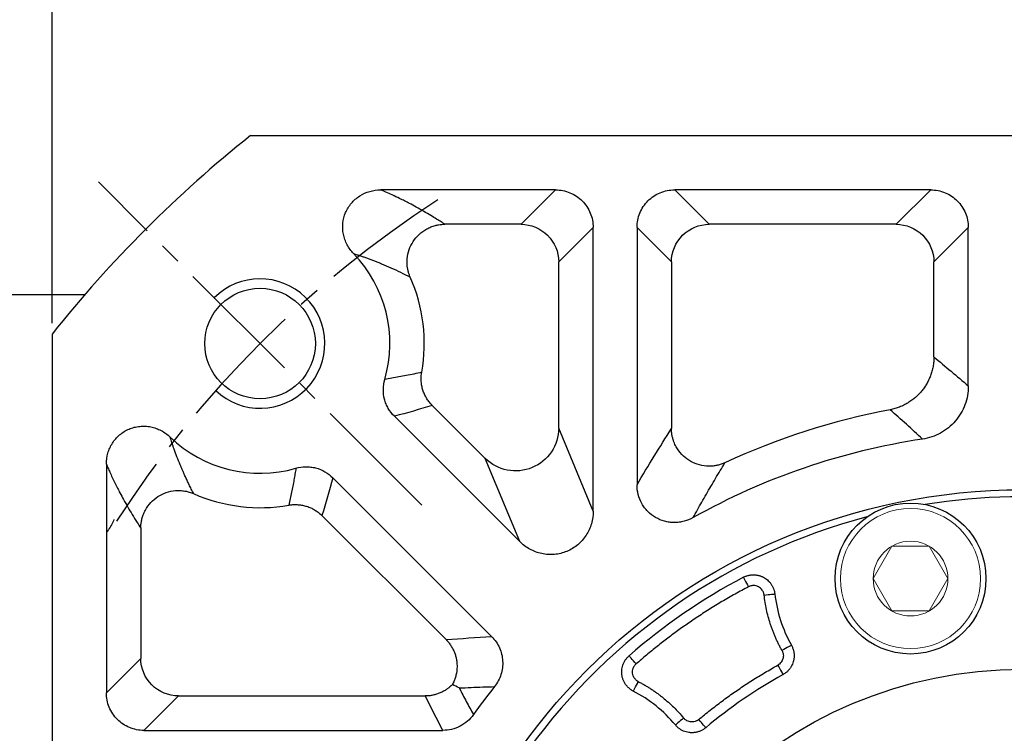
# Model space of a CAD drawing. Header units: millimetres. Extents: x 8126 to 9163, y -551 to 182.
# Tile 6 of 15: x 8247 to 8339, y -44 to 22. Entities that reach past the tile are written whole.
import ezdxf

# ---------------------------------------------------------------- set-up
doc = ezdxf.new("R2010")
doc.units = ezdxf.units.MM
doc.linetypes.add('点画线', pattern=[18, 12, -2, 2, -2])
for name, color, linetype, lineweight in [('6文字层', 3, 'Continuous', 35), ('粗实线', 7, 'Continuous', 40), ('细实线', 7, 'Continuous', 18)]:
    doc.layers.add(name, color=color, linetype=linetype, lineweight=lineweight)
doc.layers.add('7中心线层', color=7, linetype='点画线')
doc.layers.add('标注线', color=7, linetype='Continuous')
doc.styles.add('工程字', font='gbenor.shx', dxfattribs={"bigfont": 'gbcbig.shx'})
doc.dimstyles.new('ISO-25', dxfattribs={"dimtxt": 11, "dimasz": 5, "dimexe": 1.25, "dimexo": 1, "dimgap": 2, "dimtad": 1, "dimtxsty": '工程字', "dimcen": 2, "dimadec": 0, "dimazin": 0, "dimtfac": 1, "dimtmove": 0, "dimatfit": 3, "dimfxl": 1, "dimarcsym": 0})
doc.dimstyles.new('ISO-25-1', dxfattribs={"dimtxt": 11, "dimasz": 5, "dimexe": 1.25, "dimexo": 1, "dimgap": 2, "dimtad": 1, "dimtoh": 1, "dimtxsty": '工程字', "dimcen": 2, "dimadec": 0, "dimazin": 0, "dimtfac": 1, "dimtmove": 0, "dimatfit": 3, "dimfxl": 1, "dimarcsym": 0})

# ---------------------------------------------------------------- blocks, each defined once
blk = doc.blocks.new('*D33')
at = {"layer": '6文字层', "color": 0, "lineweight": -2}
for p, q in [((8340.279, -80.622), (8340.279, -76.622)), ((8338.279, -78.622), (8342.279, -78.622)), ((8231.444, -170.238), (8259.951, -146.241)), ((8204.687, -170.238), (8231.444, -170.238))]:
    blk.add_line(p, q, dxfattribs=at)
at = {"layer": '6文字层', "color": 0}
blk.add_solid([(8260.488, -146.878), (8259.415, -145.603), (8263.776, -143.021)], dxfattribs=at)
at = {"layer": 'Defpoints', "color": 0}
for p in [(8416.782, -14.222), (8263.776, -143.021)]:
    blk.add_point(p, dxfattribs=at)
at = {"layer": '6文字层', "color": 0, "insert": (8217.066, -162.738), "char_height": 11, "attachment_point": 5, "style": '工程字'}
blk.add_mtext('∅200', dxfattribs=at)
blk = doc.blocks.new('*D34')
at = {"layer": '6文字层', "color": 0, "lineweight": -2}
for p, q in [((8439.009, 23.798), (8423.562, 7.773)), ((8465.766, 23.798), (8439.009, 23.798)), ((8340.279, -80.622), (8340.279, -76.622)), ((8338.279, -78.622), (8342.279, -78.622))]:
    blk.add_line(p, q, dxfattribs=at)
at = {"layer": '6文字层', "color": 0}
blk.add_solid([(8422.962, 8.351), (8424.162, 7.195), (8420.092, 4.173)], dxfattribs=at)
at = {"layer": 'Defpoints', "color": 0}
for p in [(8420.092, 4.173), (8260.467, -161.416)]:
    blk.add_point(p, dxfattribs=at)
at = {"layer": '6文字层', "color": 0, "lineweight": 25, "insert": (8453.388, 31.298), "char_height": 11, "attachment_point": 5, "style": '工程字'}
blk.add_mtext('∅230{}{{\\H0.7x;}{}}', dxfattribs=at)
blk = doc.blocks.new('*D35')
at = {"layer": '6文字层', "color": 0, "lineweight": -2}
for p, q in [((8250.279, -6.032), (8250.279, 25.191)), ((8430.279, -6.032), (8430.279, 25.191)), ((8425.279, 23.941), (8255.279, 23.941))]:
    blk.add_line(p, q, dxfattribs=at)
at = {"layer": '6文字层', "color": 0}
for points in [[(8255.279, 24.774), (8255.279, 23.108), (8250.279, 23.941)], [(8425.279, 23.108), (8425.279, 24.774), (8430.279, 23.941)]]:
    blk.add_solid(points, dxfattribs=at)
at = {"layer": 'Defpoints', "color": 0}
for p in [(8250.279, 23.941), (8250.279, -7.032), (8430.279, -7.032)]:
    blk.add_point(p, dxfattribs=at)
at = {"layer": '6文字层', "color": 0, "insert": (8340.279, 31.441), "char_height": 11, "attachment_point": 5, "style": '工程字'}
blk.add_mtext('180', dxfattribs=at)

msp = doc.modelspace()

# ---------------------------------------------------------------- linework, layer by layer
msp.add_open_spline([(8256.0183, -24.2397), (8255.8912, -24.5551), (8255.6722, -24.9658), (8255.3848, -25.3793), (8255.3142, -25.4754)], degree=3, knots=[0, 0, 0, 0, 0.12614973, 0.16435051, 0.16435051, 0.16435051, 0.16435051])
at = {"layer": '7中心线层'}
msp.add_line((8284.5567, -22.8988), (8254.5808, 7.0771), dxfattribs=at)
msp.add_arc((8340.2794, -78.6215), 100, 122.832642, 147.167358, dxfattribs=at)
at = {"layer": '标注线'}
msp.add_line((8244.2788, -3.3718), (8253.3169, -3.3718), dxfattribs=at)
at = {"layer": '粗实线', "color": 0, "lineweight": 30}
for p, q in [((8268.6903, 11.3785), (8411.8685, 11.3785)), ((8250.2794, -7.0324), (8250.2794, -150.2106))]:
    msp.add_line(p, q, dxfattribs=at)
for centre, radius in [((8269.5687, -7.9108), 5.125), ((8340.2794, -78.6215), 57.15), ((8329.8838, -29.7141), 7), ((8340.2794, -78.6215), 40.5)]:
    msp.add_circle(centre, radius, dxfattribs=at)
for radius, start, end in [(115, 128.49995, 141.50005), (56.5, 35.800973, 99.199034), (56.5, 104.800972, 144.199032)]:
    msp.add_arc((8340.2794, -78.6215), radius, start, end, dxfattribs=at)
at = {"layer": '细实线', "color": 0, "lineweight": -3}
for p, q in [((8296.962, 6.3437), (8280.7589, 6.3437)), ((8296.962, 6.3437), (8293.7704, 3.1521)), ((8331.7532, 6.3437), (8308.0145, 6.3437)), ((8308.0145, 6.3437), (8311.2061, 3.1521)), ((8331.7532, 6.3437), (8328.5616, 3.1521)), ((8293.7704, 3.1521), (8286.6869, 3.1521)), ((8300.4535, 2.8523), (8297.2619, -0.3394)), ((8300.4535, -23.4563), (8300.4535, 2.8523)), ((8304.523, 2.8523), (8304.523, -21.0156)), ((8304.523, 2.8523), (8307.7147, -0.3394)), ((8328.5616, 3.1521), (8311.2061, 3.1521)), ((8335.2447, 2.8523), (8332.053, -0.3394)), ((8335.2447, -11.8469), (8335.2447, 2.8523)), ((8297.2619, -15.751), (8297.2619, -0.3394)), ((8307.7147, -0.3394), (8307.7147, -15.8055)), ((8332.053, -9.1529), (8332.053, -0.3394)), ((8285.5258, -13.6483), (8290.4501, -18.5725)), ((8282.0202, -14.6563), (8293.6417, -26.2778)), ((8300.4535, -23.4563), (8297.2619, -15.751)), ((8255.3142, -19.101), (8255.3142, -40.3041)), ((8293.6417, -26.2778), (8290.4501, -18.5725)), ((8291.0431, -35.0912), (8276.3142, -20.3623)), ((8286.8155, -35.3772), (8275.3062, -23.8679)), ((8258.5058, -25.029), (8258.5058, -37.1125)), ((8255.3142, -40.3041), (8258.5058, -37.1125)), ((8258.8057, -43.7956), (8261.9973, -40.604)), ((8261.9973, -40.604), (8284.8889, -40.604)), ((8258.8057, -43.7956), (8286.5092, -43.7956))]:
    msp.add_line(p, q, dxfattribs=at)
at = {"layer": '细实线'}
for points in [[(8326.4188, -29.7141), (8328.1509, -26.7141), (8331.6167, -26.7141), (8333.3488, -29.7141)], [(8326.4188, -29.7141), (8328.1509, -32.7141), (8331.6167, -32.7141), (8333.3488, -29.7141)]]:
    msp.add_lwpolyline(points, dxfattribs=at)
at = {"layer": '细实线', "color": 0, "lineweight": -3, "flags": 128}
for points in [[(8314.3833, -29.5918), (8314.3943, -29.6127), (8314.4223, -29.6656), (8314.4661, -29.7487), (8314.5243, -29.8587), (8314.5945, -29.9917), (8314.6743, -30.1427), (8314.7605, -30.3061), (8314.8502, -30.4757)], [(8316.3104, -31.2471), (8316.5, -31.2257), (8316.6826, -31.2051), (8316.8516, -31.186), (8317.0006, -31.1692), (8317.1243, -31.1552), (8317.2181, -31.1446), (8317.2786, -31.1378), (8317.3035, -31.135)], [(8318.8357, -35.8967), (8318.8139, -35.9089), (8318.7608, -35.9386), (8318.6784, -35.9847), (8318.5698, -36.0455), (8318.4389, -36.1188), (8318.2905, -36.2018), (8318.1301, -36.2916), (8317.9636, -36.3848)], [(8304.4445, -37.6274), (8304.3182, -37.4829), (8304.1966, -37.3438), (8304.0842, -37.2152), (8303.9853, -37.102), (8303.9033, -37.0083), (8303.8415, -36.9376), (8303.8021, -36.8925), (8303.7866, -36.8747)], [(8317.5767, -37.7465), (8317.6694, -37.9133), (8317.7586, -38.074), (8317.8412, -38.2226), (8317.914, -38.3538), (8317.9745, -38.4626), (8318.0203, -38.5451), (8318.0499, -38.5983), (8318.062, -38.6202)], [(8304.1808, -40.1539), (8304.1923, -40.1317), (8304.2203, -40.0778), (8304.2638, -39.994), (8304.3212, -39.8835), (8304.3903, -39.7504), (8304.4687, -39.5995), (8304.5534, -39.4364), (8304.6414, -39.267)], [(8308.8453, -42.6516), (8308.6986, -42.7737), (8308.5573, -42.8912), (8308.4267, -43), (8308.3113, -43.096), (8308.2157, -43.1756), (8308.1431, -43.236), (8308.0963, -43.2749), (8308.0771, -43.2909)], [(8310.8969, -43.5446), (8310.8809, -43.5254), (8310.8418, -43.4788), (8310.7812, -43.4064), (8310.7013, -43.311), (8310.6049, -43.196), (8310.4957, -43.0656), (8310.3777, -42.9247), (8310.2552, -42.7784)]]:
    msp.add_lwpolyline(points, dxfattribs=at)
at = {"layer": '细实线'}
for radius in [6.5, 3.465]:
    msp.add_circle((8329.8838, -29.7141), radius, dxfattribs=at)
at = {"layer": '细实线', "color": 0, "lineweight": -3}
for centre, radius, start, end in [((8269.5687, -7.9108), 12.0348, 343.973934, 43.880907), ((8269.5687, -7.9108), 15.2264, 349.915856, 23.860062), ((8340.2794, -78.6215), 65.7264, 100.770049, 114.836217), ((8269.5687, -7.9108), 12.0348, 226.113509, 286.026041), ((8340.2794, -78.6215), 62.5348, 98.536128, 119.253077), ((8269.5687, -7.9108), 15.2264, 246.14091, 280.084121), ((8340.2794, -78.6215), 55.4484, 117.841768, 131.158238), ((8329.8838, -29.7141), 12.6604, 186.443678, 209.23162), ((8340.2794, -78.6215), 45.7572, 119.048523, 129.951483), ((8340.2794, -78.6215), 62.5348, 141.545288, 144.525837), ((8298.3459, -51.3896), 12.6604, 39.768384, 62.556326)]:
    msp.add_arc(centre, radius, start, end, dxfattribs=at)
at = {"layer": '细实线', "color": 0, "lineweight": -2}
msp.add_arc((8269.5687, -7.9108), 6, 226.719135, 134.999945, dxfattribs=at)
at = {"layer": '细实线', "color": 0, "lineweight": -3}
for points, knots in [([(8278.2434, 0.431), (8278.0034, 0.6789), (8277.8031, 0.9541), (8277.5627, 1.4083), (8277.4927, 1.5673), (8277.3782, 1.889), (8277.3329, 2.0531), (8277.2662, 2.3875), (8277.2448, 2.5593), (8277.228, 2.9028), (8277.2325, 3.0735), (8277.2837, 3.5819), (8277.3706, 3.9212), (8277.5707, 4.3923), (8277.649, 4.5439), (8277.8291, 4.8363), (8277.9312, 4.9769), (8278.1523, 5.2377), (8278.272, 5.3591), (8278.5295, 5.5844), (8278.6684, 5.6888), (8279.1011, 5.9665), (8279.4143, 6.1081), (8280.0757, 6.2984), (8280.4137, 6.3451), (8280.7589, 6.3437)], [0, 0, 0, 0, 0.125, 0.125, 0.1875, 0.1875, 0.25, 0.25, 0.3125, 0.3125, 0.375, 0.375, 0.5, 0.5, 0.5625, 0.5625, 0.625, 0.625, 0.6875, 0.6875, 0.75, 0.75, 0.875, 0.875, 1, 1, 1, 1]), ([(8286.6869, 3.1521), (8286.5786, 3.2223), (8286.3334, 3.3815), (8285.9134, 3.6481), (8285.1651, 4.111), (8284.333, 4.5967), (8283.3437, 5.1287), (8282.6049, 5.5034), (8281.8653, 5.8547), (8281.2797, 6.1198), (8280.9167, 6.2759), (8280.7589, 6.3437)], [0, 0, 0, 0, 0.065854, 0.1491911, 0.2500123, 0.5000169, 0.6050449, 0.7500024, 0.8525939, 0.9359237, 1, 1, 1, 1]), ([(8296.962, 6.3437), (8297.1927, 6.3441), (8297.4196, 6.322), (8297.8661, 6.2346), (8298.0881, 6.1681), (8298.5115, 5.9939), (8298.7123, 5.887), (8299.0923, 5.6342), (8299.2722, 5.4868), (8299.5947, 5.1646), (8299.7393, 4.9888), (8299.9945, 4.6068), (8300.1028, 4.4033), (8300.2763, 3.9827), (8300.3428, 3.7628), (8300.4318, 3.3112), (8300.4539, 3.083), (8300.4535, 2.8523)], [0, 0, 0, 0, 0.125, 0.125, 0.25, 0.25, 0.375, 0.375, 0.5, 0.5, 0.625, 0.625, 0.75, 0.75, 0.875, 0.875, 1, 1, 1, 1]), ([(8304.523, 2.8523), (8304.5227, 3.0829), (8304.5447, 3.3098), (8304.6322, 3.7563), (8304.6986, 3.9783), (8304.8729, 4.4018), (8304.9797, 4.6026), (8305.2325, 4.9825), (8305.3799, 5.1625), (8305.7021, 5.4849), (8305.878, 5.6296), (8306.2599, 5.8847), (8306.4634, 5.993), (8306.884, 6.1665), (8307.104, 6.233), (8307.5556, 6.322), (8307.7838, 6.3441), (8308.0145, 6.3437)], [0, 0, 0, 0, 0.125, 0.125, 0.25, 0.25, 0.375, 0.375, 0.5, 0.5, 0.625, 0.625, 0.75, 0.75, 0.875, 0.875, 1, 1, 1, 1]), ([(8331.7532, 6.3437), (8331.9839, 6.3441), (8332.2108, 6.322), (8332.6573, 6.2346), (8332.8792, 6.1681), (8333.3027, 5.9939), (8333.5035, 5.887), (8333.8834, 5.6342), (8334.0634, 5.4868), (8334.3859, 5.1646), (8334.5305, 4.9888), (8334.7856, 4.6068), (8334.8939, 4.4033), (8335.0674, 3.9827), (8335.134, 3.7628), (8335.2229, 3.3112), (8335.245, 3.083), (8335.2447, 2.8523)], [0, 0, 0, 0, 0.125, 0.125, 0.25, 0.25, 0.375, 0.375, 0.5, 0.5, 0.625, 0.625, 0.75, 0.75, 0.875, 0.875, 1, 1, 1, 1]), ([(8283.4938, -1.7517), (8283.4754, -1.7082), (8283.4382, -1.6202), (8283.3887, -1.484), (8283.3447, -1.3466), (8283.2935, -1.1598), (8283.205, -0.7367), (8283.1771, -0.0512), (8283.3584, 0.803), (8283.7405, 1.5812), (8284.2982, 2.2448), (8284.8845, 2.6675), (8285.4117, 2.915), (8285.7815, 3.0359), (8286.1191, 3.1071), (8286.4057, 3.1445), (8286.5944, 3.1496), (8286.6869, 3.1521)], [0, 0, 0, 0, 0.0205309, 0.0415011, 0.0629065, 0.0831418, 0.1255598, 0.2504065, 0.3774842, 0.500359, 0.6225256, 0.7497298, 0.8101816, 0.8747161, 0.9180617, 0.9598395, 1, 1, 1, 1]), ([(8293.7704, 3.1521), (8294.6861, 3.1496), (8295.5904, 2.7724), (8296.8822, 1.4806), (8297.2593, 0.5763), (8297.2619, -0.3394)], [0, 0, 0, 0, 0.5, 0.5, 1, 1, 1, 1]), ([(8307.7147, -0.3394), (8307.7172, 0.5763), (8308.0944, 1.4806), (8309.3862, 2.7724), (8310.2904, 3.1496), (8311.2061, 3.1521)], [0, 0, 0, 0, 0.5, 0.5, 1, 1, 1, 1]), ([(8328.5616, 3.1521), (8329.4772, 3.1496), (8330.3815, 2.7724), (8331.6733, 1.4806), (8332.0505, 0.5763), (8332.053, -0.3394)], [0, 0, 0, 0, 0.5, 0.5, 1, 1, 1, 1]), ([(8278.2436, 0.4317), (8278.3497, 0.3983), (8278.5652, 0.3305), (8278.8828, 0.2253), (8279.2025, 0.1157), (8279.5235, 0.0014), (8279.846, -0.1176), (8280.1699, -0.2413), (8280.4952, -0.3698), (8281.0144, -0.5815), (8281.7236, -0.8885), (8282.6165, -1.3043), (8283.1955, -1.5996), (8283.4938, -1.7517)], [0, 0, 0, 0, 0.050936, 0.1033911, 0.1573662, 0.2128616, 0.2698779, 0.3284157, 0.3884753, 0.4500571, 0.6219123, 0.805225, 1, 1, 1, 1]), ([(8332.053, -9.1529), (8332.0519, -9.2279), (8332.0498, -9.3778), (8332.0337, -9.6021), (8332.0082, -9.8253), (8331.9727, -10.0467), (8331.9275, -10.2654), (8331.8729, -10.481), (8331.8091, -10.6925), (8331.7367, -10.8995), (8331.656, -11.1014), (8331.5675, -11.2975), (8331.4718, -11.4876), (8331.3694, -11.6711), (8331.261, -11.8477), (8331.1472, -12.0171), (8331.0285, -12.1791), (8330.8633, -12.3867), (8330.639, -12.6363), (8330.3409, -12.9186), (8330.0113, -13.1823), (8329.6524, -13.4222), (8329.2673, -13.6338), (8328.8599, -13.812), (8328.4358, -13.9569), (8328.1435, -14.0209), (8327.9973, -14.0529)], [0, 0, 0, 0, 0.0326128, 0.0652406, 0.0978402, 0.1303684, 0.162782, 0.1950383, 0.2270955, 0.2589126, 0.2904503, 0.3216706, 0.3525373, 0.3830162, 0.4130751, 0.4426843, 0.4718161, 0.5004454, 0.5581084, 0.6176725, 0.6789089, 0.7415537, 0.8053121, 0.8698646, 0.9348752, 1, 1, 1, 1]), ([(8284.5599, -10.5769), (8284.3187, -10.6312), (8283.844, -10.7381), (8283.1388, -10.8836), (8282.4537, -11.0148), (8281.7889, -11.132), (8281.3508, -11.2), (8281.1358, -11.2333)], [0, 0, 0, 0, 0.2138071, 0.4207108, 0.6207109, 0.8138074, 1, 1, 1, 1]), ([(8285.5258, -13.6483), (8285.4817, -13.6026), (8285.3929, -13.5106), (8285.2688, -13.3629), (8285.1514, -13.2074), (8285.042, -13.044), (8284.9413, -12.8735), (8284.8499, -12.6965), (8284.7684, -12.5139), (8284.6974, -12.3264), (8284.6372, -12.1349), (8284.5881, -11.9405), (8284.5504, -11.7441), (8284.524, -11.5467), (8284.509, -11.3492), (8284.5052, -11.1527), (8284.5125, -10.958), (8284.5297, -10.7658), (8284.5499, -10.6396), (8284.5599, -10.5769)], [0, 0, 0, 0, 0.056964, 0.1146057, 0.1728478, 0.2316079, 0.2907988, 0.3503289, 0.4101038, 0.4700262, 0.5299979, 0.5899197, 0.6496932, 0.7092214, 0.7684095, 0.8271663, 0.8854044, 0.9430414, 1, 1, 1, 1]), ([(8282.0202, -14.6563), (8281.7995, -14.4358), (8281.6128, -14.1914), (8281.3823, -13.7894), (8281.3135, -13.6485), (8281.1969, -13.362), (8281.1486, -13.216), (8281.033, -12.7694), (8280.9955, -12.4563), (8281.0043, -11.8407), (8281.0495, -11.5331), (8281.1358, -11.2333)], [0, 0, 0, 0, 0.25, 0.25, 0.375, 0.375, 0.5, 0.5, 0.75, 0.75, 1, 1, 1, 1]), ([(8335.2447, -11.8469), (8335.2449, -12.1452), (8335.2188, -12.439), (8335.1159, -13.0181), (8335.0385, -13.3047), (8334.8322, -13.8628), (8334.7056, -14.1289), (8334.4071, -14.6359), (8334.2335, -14.8786), (8333.8462, -15.3285), (8333.635, -15.5335), (8333.1779, -15.9047), (8332.9295, -16.0722), (8332.4107, -16.3578), (8332.1414, -16.4762), (8331.583, -16.665), (8331.2922, -16.7355), (8330.9972, -16.7795)], [0, 0, 0, 0, 0.125, 0.125, 0.25, 0.25, 0.375, 0.375, 0.5, 0.5, 0.625, 0.625, 0.75, 0.75, 0.875, 0.875, 1, 1, 1, 1]), ([(8255.3142, -19.101), (8255.3128, -18.7559), (8255.3594, -18.4187), (8255.5012, -17.9248), (8255.5611, -17.7619), (8255.7017, -17.4507), (8255.7828, -17.3011), (8255.9668, -17.0139), (8256.0705, -16.8753), (8256.2966, -16.6163), (8256.418, -16.4965), (8256.8074, -16.1656), (8257.1053, -15.9814), (8257.5759, -15.7808), (8257.7375, -15.7257), (8258.07, -15.6399), (8258.241, -15.6093), (8258.581, -15.5747), (8258.7514, -15.5702), (8259.0931, -15.5864), (8259.2656, -15.6076), (8259.6017, -15.6742), (8259.7661, -15.7195), (8260.0877, -15.8336), (8260.2458, -15.903), (8260.702, -16.1439), (8260.9779, -16.3444), (8261.2259, -16.5845)], [0, 0, 0, 0, 0.125, 0.125, 0.1875, 0.1875, 0.25, 0.25, 0.3125, 0.3125, 0.375, 0.375, 0.5, 0.5, 0.5625, 0.5625, 0.625, 0.625, 0.6875, 0.6875, 0.75, 0.75, 0.8125, 0.8125, 0.875, 0.875, 1, 1, 1, 1]), ([(8297.2619, -15.751), (8297.2573, -16.5333), (8297.0175, -17.3112), (8296.1454, -18.6084), (8295.5148, -19.1244), (8294.0708, -19.7225), (8293.2601, -19.8035), (8291.7262, -19.503), (8291.0064, -19.1225), (8290.4501, -18.5725)], [0, 0, 0, 0, 0.25, 0.25, 0.5, 0.5, 0.75, 0.75, 1, 1, 1, 1]), ([(8312.6726, -18.974), (8312.6164, -18.9987), (8312.5048, -19.0477), (8312.3347, -19.1094), (8312.1656, -19.1617), (8311.9986, -19.2042), (8311.8348, -19.2375), (8311.6754, -19.2622), (8311.5215, -19.2789), (8311.374, -19.2886), (8311.2336, -19.292), (8311.1011, -19.29), (8310.7208, -19.2703), (8310.1032, -19.1477), (8309.314, -18.7707), (8308.6391, -18.2134), (8308.2456, -17.6744), (8308.0367, -17.2633), (8307.9354, -17.0231), (8307.8454, -16.753), (8307.7742, -16.4562), (8307.7253, -16.1373), (8307.7183, -15.9175), (8307.7147, -15.8055)], [0, 0, 0, 0, 0.0264511, 0.0524332, 0.0778464, 0.102594, 0.1265835, 0.1497274, 0.1719444, 0.1931595, 0.2133045, 0.2323181, 0.2501458, 0.3770219, 0.4996707, 0.6223584, 0.7494619, 0.7830831, 0.820552, 0.8614786, 0.9053956, 0.9517666, 1, 1, 1, 1]), ([(8263.4098, -21.836), (8263.336, -21.6927), (8263.194, -21.417), (8262.9925, -21.0095), (8262.8098, -20.6287), (8262.6457, -20.2755), (8262.4996, -19.9517), (8262.3711, -19.659), (8262.2597, -19.3988), (8262.0893, -18.9926), (8261.8709, -18.4482), (8261.6167, -17.7628), (8261.4059, -17.1531), (8261.2819, -16.7615), (8261.2258, -16.5845)], [0, 0, 0, 0, 0.0942109, 0.1811412, 0.2607931, 0.3331688, 0.398271, 0.4561019, 0.506664, 0.5499593, 0.6897245, 0.8113105, 0.9147314, 1, 1, 1, 1]), ([(8255.3142, -19.101), (8255.3636, -19.2162), (8255.4736, -19.4727), (8255.6555, -19.882), (8255.8712, -20.3514), (8256.1807, -20.9986), (8256.5297, -21.6867), (8257.0617, -22.676), (8257.5936, -23.5868), (8258.1267, -24.4435), (8258.3934, -24.8554), (8258.5058, -25.029)], [0, 0, 0, 0, 0.046649, 0.1038687, 0.1716539, 0.2500013, 0.3953904, 0.4999861, 0.7499886, 0.8946549, 1, 1, 1, 1]), ([(8309.7207, -24.0618), (8309.8555, -23.8195), (8310.1268, -23.3319), (8310.5371, -22.6068), (8310.9531, -21.8805), (8311.3748, -21.1537), (8311.8022, -20.4264), (8312.2354, -19.698), (8312.5263, -19.2163), (8312.6726, -18.974)], [0, 0, 0, 0, 0.1375627, 0.2768898, 0.4179816, 0.5608383, 0.7054601, 0.8518473, 1, 1, 1, 1]), ([(8272.8912, -19.4779), (8272.8637, -19.6566), (8272.8076, -20.0195), (8272.7131, -20.5693), (8272.609, -21.1333), (8272.4945, -21.7111), (8272.3701, -22.3028), (8272.2803, -22.7005), (8272.2348, -22.902)], [0, 0, 0, 0, 0.1546811, 0.3141565, 0.4784262, 0.6474901, 0.821348, 1, 1, 1, 1]), ([(8272.8912, -19.4779), (8273.191, -19.3916), (8273.4953, -19.3466), (8273.9586, -19.3397), (8274.1152, -19.3478), (8274.4223, -19.3846), (8274.5735, -19.4131), (8275.0202, -19.5283), (8275.3122, -19.6471), (8275.8465, -19.953), (8276.0937, -20.1416), (8276.3142, -20.3623)], [0, 0, 0, 0, 0.25, 0.25, 0.375, 0.375, 0.5, 0.5, 0.75, 0.75, 1, 1, 1, 1]), ([(8258.5058, -25.029), (8258.5068, -24.974), (8258.5088, -24.8625), (8258.5221, -24.6937), (8258.5435, -24.5217), (8258.5744, -24.3471), (8258.6307, -24.1021), (8258.7367, -23.7694), (8258.9807, -23.24), (8259.4139, -22.6394), (8260.0778, -22.082), (8260.8556, -21.7002), (8261.5711, -21.5487), (8262.1537, -21.5371), (8262.4777, -21.5708), (8262.6878, -21.6089), (8262.8292, -21.6388), (8263.0088, -21.6861), (8263.2148, -21.754), (8263.3481, -21.81), (8263.4098, -21.836)], [0, 0, 0, 0, 0.0239036, 0.0483962, 0.0734705, 0.0991155, 0.1253173, 0.182502, 0.250246, 0.3775082, 0.4998473, 0.6223416, 0.7494487, 0.813243, 0.8745591, 0.8903517, 0.905945, 0.9373571, 0.970969, 1, 1, 1, 1]), ([(8309.7207, -24.0618), (8309.4536, -24.2122), (8309.1735, -24.3257), (8308.7337, -24.4417), (8308.5827, -24.4713), (8308.2808, -24.5102), (8308.1298, -24.5197), (8307.8277, -24.519), (8307.6766, -24.5089), (8307.3744, -24.4683), (8307.2236, -24.4378), (8306.7848, -24.3182), (8306.5039, -24.2004), (8305.9761, -23.8913), (8305.7375, -23.7054), (8305.4171, -23.38), (8305.3165, -23.2632), (8305.134, -23.0206), (8305.0512, -22.894), (8304.8281, -22.4987), (8304.7125, -22.2113), (8304.5608, -21.6257), (8304.5223, -21.3221), (8304.523, -21.0156)], [0, 0, 0, 0, 0.125, 0.125, 0.1875, 0.1875, 0.25, 0.25, 0.3125, 0.3125, 0.375, 0.375, 0.5, 0.5, 0.625, 0.625, 0.6875, 0.6875, 0.75, 0.75, 0.875, 0.875, 1, 1, 1, 1]), ([(8272.2348, -22.902), (8272.2975, -22.892), (8272.4237, -22.8717), (8272.6159, -22.8546), (8272.8106, -22.8472), (8273.0071, -22.8511), (8273.2046, -22.8661), (8273.402, -22.8924), (8273.5984, -22.9302), (8273.7928, -22.9793), (8273.9843, -23.0395), (8274.1718, -23.1105), (8274.3544, -23.192), (8274.5314, -23.2833), (8274.702, -23.3841), (8274.8653, -23.4934), (8275.0208, -23.6109), (8275.1685, -23.735), (8275.2605, -23.8238), (8275.3062, -23.8679)], [0, 0, 0, 0, 0.0569585, 0.1145953, 0.1728333, 0.23159, 0.2907781, 0.3503061, 0.4100796, 0.4700014, 0.5299731, 0.5898956, 0.6496705, 0.7092007, 0.7683916, 0.8271518, 0.885394, 0.9430358, 1, 1, 1, 1]), ([(8300.4535, -23.4563), (8300.4549, -23.8541), (8300.4007, -24.2426), (8300.2357, -24.8116), (8300.1662, -24.9991), (8300.0027, -25.3571), (8299.9084, -25.529), (8299.6946, -25.859), (8299.574, -26.0182), (8299.3117, -26.3147), (8299.1708, -26.4517), (8298.7191, -26.8296), (8298.3739, -27.0388), (8297.8294, -27.2645), (8297.6425, -27.3261), (8297.2578, -27.4209), (8297.0607, -27.4537), (8296.6688, -27.4888), (8296.4723, -27.4916), (8296.0784, -27.4677), (8295.8799, -27.4406), (8295.4941, -27.3584), (8295.3055, -27.3034), (8294.9368, -27.166), (8294.7552, -27.0827), (8294.2353, -26.7967), (8293.922, -26.5601), (8293.6417, -26.2778)], [0, 0, 0, 0, 0.125, 0.125, 0.1875, 0.1875, 0.25, 0.25, 0.3125, 0.3125, 0.375, 0.375, 0.5, 0.5, 0.5625, 0.5625, 0.625, 0.625, 0.6875, 0.6875, 0.75, 0.75, 0.8125, 0.8125, 0.875, 0.875, 1, 1, 1, 1]), ([(8314.3833, -29.5918), (8314.4269, -29.57), (8314.5142, -29.5263), (8314.6506, -29.4731), (8314.7899, -29.4295), (8314.9309, -29.3966), (8315.0722, -29.3741), (8315.2124, -29.362), (8315.35, -29.3596), (8315.484, -29.3665), (8315.6132, -29.3817), (8315.7367, -29.4043), (8315.8537, -29.4333), (8315.9638, -29.4675), (8316.0666, -29.506), (8316.1619, -29.5475), (8316.2845, -29.6085), (8316.4362, -29.6992), (8316.614, -29.8334), (8316.7844, -29.9957), (8316.9406, -30.1852), (8317.0762, -30.3991), (8317.1846, -30.6327), (8317.2647, -30.8794), (8317.2906, -31.05), (8317.3035, -31.135)], [0, 0, 0, 0, 0.0376593, 0.0753716, 0.1129692, 0.1502824, 0.1871426, 0.223386, 0.2588565, 0.2934085, 0.326909, 0.3592395, 0.3902961, 0.4199906, 0.4482498, 0.475015, 0.5002409, 0.5539064, 0.6112866, 0.6719238, 0.7352286, 0.8004957, 0.8669342, 0.9337108, 1, 1, 1, 1]), ([(8314.8502, -30.4757), (8314.6432, -30.586), (8314.2294, -30.8066), (8313.6143, -31.1474), (8313.0036, -31.4954), (8312.3977, -31.8514), (8311.7964, -32.2151), (8311.1999, -32.5866), (8310.608, -32.9659), (8310.0208, -33.3529), (8309.2833, -33.8528), (8308.4017, -34.4739), (8307.3844, -35.2264), (8306.3855, -36.0027), (8305.4032, -36.8006), (8304.7641, -37.3517), (8304.4445, -37.6274)], [0, 0, 0, 0, 0.055595, 0.1111586, 0.1667, 0.2222287, 0.2777538, 0.3332845, 0.3888303, 0.4444003, 0.5000038, 0.6000502, 0.7000189, 0.7999641, 0.8999397, 1, 1, 1, 1]), ([(8316.3104, -31.2471), (8316.3058, -31.2147), (8316.2968, -31.1504), (8316.2717, -31.0564), (8316.2382, -30.9658), (8316.1955, -30.8785), (8316.1191, -30.7544), (8315.9904, -30.6061), (8315.789, -30.4674), (8315.5609, -30.3787), (8315.3442, -30.3535), (8315.1557, -30.3684), (8314.997, -30.4063), (8314.8993, -30.4525), (8314.8502, -30.4757)], [0, 0, 0, 0, 0.0505431, 0.1003577, 0.1499227, 0.1997244, 0.2502421, 0.3749509, 0.4999368, 0.6245535, 0.749608, 0.8333917, 0.9161068, 1, 1, 1, 1]), ([(8317.9636, -36.3848), (8317.9089, -36.2854), (8317.7997, -36.0869), (8317.6453, -35.7842), (8317.4982, -35.4785), (8317.3589, -35.1693), (8317.2274, -34.8567), (8317.1036, -34.5407), (8316.9876, -34.2213), (8316.8434, -33.7916), (8316.6831, -33.2483), (8316.5243, -32.5882), (8316.3962, -31.9212), (8316.339, -31.472), (8316.3104, -31.2471)], [0, 0, 0, 0, 0.0626269, 0.1251408, 0.1875804, 0.2499844, 0.3123915, 0.3748405, 0.4373702, 0.500019, 0.6251505, 0.7499844, 0.8748308, 1, 1, 1, 1]), ([(8286.8155, -35.3772), (8286.8575, -35.4208), (8286.9416, -35.5078), (8287.0587, -35.6462), (8287.1687, -35.7896), (8287.2705, -35.9379), (8287.364, -36.0901), (8287.449, -36.2456), (8287.5251, -36.4035), (8287.5926, -36.5631), (8287.6512, -36.7234), (8287.7013, -36.8839), (8287.7429, -37.0437), (8287.7763, -37.2022), (8287.8237, -37.4916), (8287.8493, -37.9209), (8287.7984, -38.4235), (8287.694, -38.8532), (8287.569, -39.2076), (8287.4565, -39.4277), (8287.4009, -39.5363)], [0, 0, 0, 0, 0.040331, 0.0806162, 0.1207805, 0.160749, 0.2004483, 0.2398064, 0.2787538, 0.3172242, 0.3551545, 0.3924857, 0.429163, 0.4651362, 0.5003598, 0.6245233, 0.7502811, 0.8353599, 0.9187369, 1, 1, 1, 1]), ([(8291.0431, -35.0912), (8291.3445, -35.3925), (8291.5908, -35.749), (8291.8522, -36.3309), (8291.9216, -36.5335), (8292.0215, -36.9432), (8292.0525, -37.1509), (8292.0764, -37.5721), (8292.0688, -37.7865), (8292.0157, -38.2039), (8291.9704, -38.4091), (8291.778, -39.014), (8291.5735, -39.3978), (8291.3085, -39.7314)], [0, 0, 0, 0, 0.25, 0.25, 0.375, 0.375, 0.5, 0.5, 0.625, 0.625, 0.75, 0.75, 1, 1, 1, 1]), ([(8317.9636, -36.3848), (8317.9779, -36.4119), (8318.0071, -36.4675), (8318.0415, -36.5576), (8318.0686, -36.6545), (8318.0925, -36.7949), (8318.0935, -36.9621), (8318.057, -37.1508), (8317.9891, -37.327), (8317.8824, -37.4945), (8317.7426, -37.6417), (8317.6314, -37.712), (8317.5767, -37.7465)], [0, 0, 0, 0, 0.0585787, 0.1197659, 0.1836866, 0.2504875, 0.3913385, 0.499976, 0.6160907, 0.7495686, 0.8769795, 1, 1, 1, 1]), ([(8318.8357, -35.8967), (8318.8574, -35.9375), (8318.9009, -36.019), (8318.9551, -36.1466), (8319.0008, -36.277), (8319.0371, -36.4095), (8319.0641, -36.5429), (8319.0817, -36.6761), (8319.0902, -36.808), (8319.0901, -36.9377), (8319.0819, -37.0642), (8319.0662, -37.1868), (8319.0437, -37.3047), (8319.0051, -37.4576), (8318.9386, -37.6481), (8318.828, -37.8727), (8318.6833, -38.091), (8318.505, -38.2938), (8318.2983, -38.476), (8318.1409, -38.572), (8318.062, -38.6202)], [0, 0, 0, 0, 0.0440504, 0.0881354, 0.1321063, 0.1758146, 0.219114, 0.2618628, 0.3039266, 0.3451796, 0.3855067, 0.4248043, 0.4629813, 0.4999594, 0.5752435, 0.6549497, 0.7382993, 0.8243336, 0.9119565, 1, 1, 1, 1]), ([(8261.9973, -40.604), (8261.0816, -40.6014), (8260.1773, -40.2243), (8258.8855, -38.9325), (8258.5084, -38.0282), (8258.5058, -37.1125)], [0, 0, 0, 0, 0.5, 0.5, 1, 1, 1, 1]), ([(8304.1808, -40.1539), (8304.1378, -40.1304), (8304.0516, -40.0832), (8303.9291, -40.0004), (8303.8123, -39.9092), (8303.7027, -39.8094), (8303.6013, -39.7024), (8303.5089, -39.5893), (8303.426, -39.4714), (8303.3531, -39.3499), (8303.2902, -39.2264), (8303.2372, -39.1021), (8303.194, -38.9782), (8303.16, -38.856), (8303.1347, -38.7364), (8303.1134, -38.5952), (8303.101, -38.4237), (8303.1066, -38.2149), (8303.1375, -37.9895), (8303.1989, -37.7535), (8303.2941, -37.5145), (8303.425, -37.2823), (8303.5876, -37.0633), (8303.7201, -36.9377), (8303.7866, -36.8747)], [0, 0, 0, 0, 0.0378013, 0.0758739, 0.1140686, 0.1522305, 0.1902026, 0.2278284, 0.2649555, 0.3014382, 0.3371401, 0.3719363, 0.4057147, 0.4383773, 0.4698407, 0.5000354, 0.5486034, 0.6024243, 0.6610793, 0.7239673, 0.7903021, 0.8591354, 0.9294043, 1, 1, 1, 1]), ([(8304.6414, -39.267), (8304.613, -39.2512), (8304.5563, -39.2196), (8304.4778, -39.1619), (8304.4049, -39.0976), (8304.3386, -39.0265), (8304.2823, -38.9546), (8304.2216, -38.8588), (8304.1518, -38.7122), (8304.0804, -38.4234), (8304.1146, -38.1465), (8304.2094, -37.9249), (8304.2769, -37.8089), (8304.3636, -37.7016), (8304.4235, -37.6467), (8304.4445, -37.6274)], [0, 0, 0, 0, 0.0502765, 0.1004216, 0.1505143, 0.2005951, 0.2506773, 0.2917337, 0.3759917, 0.5009547, 0.7489666, 0.7874924, 0.8742637, 0.9558157, 1, 1, 1, 1]), ([(8310.2552, -42.7784), (8310.4311, -42.6323), (8310.7827, -42.3403), (8311.3179, -41.9123), (8311.8584, -41.4919), (8312.4046, -41.08), (8312.9565, -40.6764), (8313.5141, -40.281), (8314.0773, -39.8939), (8314.6462, -39.515), (8315.2209, -39.1445), (8315.8012, -38.7821), (8316.3872, -38.4282), (8316.9786, -38.082), (8317.3773, -37.8584), (8317.5767, -37.7465)], [0, 0, 0, 0, 0.0771048, 0.1541188, 0.2310585, 0.3079403, 0.3847807, 0.4615963, 0.5384037, 0.6152193, 0.6920597, 0.7689415, 0.8458812, 0.9228952, 1, 1, 1, 1]), ([(8287.4009, -39.5363), (8287.3939, -39.5435), (8287.3675, -39.571), (8287.3074, -39.6305), (8287.2053, -39.7257), (8287.0561, -39.8518), (8286.8424, -40.0103), (8286.5722, -40.1767), (8286.2592, -40.3287), (8285.9331, -40.4492), (8285.5948, -40.5367), (8285.2449, -40.593), (8285.0078, -40.6003), (8284.8889, -40.604)], [0, 0, 0, 0, 0.0107143, 0.040807, 0.090501, 0.1600841, 0.2498272, 0.3749692, 0.4991962, 0.6216057, 0.7463528, 0.8727346, 1, 1, 1, 1]), ([(8288.0277, -39.8598), (8288.3952, -39.8428), (8289.1253, -39.8092), (8290.2189, -39.7663), (8290.9469, -39.743), (8291.3085, -39.7314)], [0, 0, 0, 0, 0.337832, 0.6711653, 1, 1, 1, 1]), ([(8288.0277, -39.8598), (8288.2484, -40.2753), (8288.6861, -41.0994), (8289.1316, -41.9224), (8289.3525, -42.3304)], [0, 0, 0, 0, 0.5042646, 1, 1, 1, 1]), ([(8304.6414, -39.267), (8304.7416, -39.32), (8304.942, -39.4259), (8305.2372, -39.594), (8305.5281, -39.7686), (8305.8144, -39.9505), (8306.096, -40.1394), (8306.373, -40.3354), (8306.6454, -40.5385), (8307.002, -40.8184), (8307.4344, -41.1842), (8307.9297, -41.6485), (8308.4032, -42.1355), (8308.6978, -42.4794), (8308.8453, -42.6516)], [0, 0, 0, 0, 0.0626269, 0.1251408, 0.1875804, 0.2499844, 0.3123915, 0.3748405, 0.4373702, 0.500019, 0.6251505, 0.7499844, 0.8748308, 1, 1, 1, 1]), ([(8258.8057, -43.7956), (8258.575, -43.796), (8258.3481, -43.7739), (8257.9016, -43.6864), (8257.6796, -43.62), (8257.2561, -43.4458), (8257.0553, -43.3389), (8256.6754, -43.0861), (8256.4955, -42.9387), (8256.173, -42.6165), (8256.0284, -42.4406), (8255.7732, -42.0587), (8255.6649, -41.8552), (8255.4914, -41.4346), (8255.4249, -41.2147), (8255.3359, -40.7631), (8255.3138, -40.5348), (8255.3142, -40.3041)], [0, 0, 0, 0, 0.125, 0.125, 0.25, 0.25, 0.375, 0.375, 0.5, 0.5, 0.625, 0.625, 0.75, 0.75, 0.875, 0.875, 1, 1, 1, 1]), ([(8289.3525, -42.3304), (8289.1905, -42.5579), (8289.005, -42.7618), (8288.5882, -43.1238), (8288.3548, -43.282), (8287.8651, -43.5345), (8287.6038, -43.6322), (8287.0633, -43.763), (8286.7885, -43.7957), (8286.5092, -43.7956)], [0, 0, 0, 0, 0.25, 0.25, 0.5, 0.5, 0.75, 0.75, 1, 1, 1, 1]), ([(8310.2552, -42.7784), (8310.2351, -42.7945), (8310.1913, -42.8297), (8310.1143, -42.8791), (8310.0205, -42.9275), (8309.8757, -42.9824), (8309.7062, -43.0138), (8309.5204, -43.0117), (8309.3407, -42.9803), (8309.1705, -42.915), (8309.0261, -42.8248), (8308.9246, -42.7408), (8308.8704, -42.6799), (8308.8453, -42.6516)], [0, 0, 0, 0, 0.0490995, 0.1072498, 0.1743016, 0.2502316, 0.4025085, 0.4998589, 0.6036757, 0.7495274, 0.8444472, 0.9279329, 1, 1, 1, 1]), ([(8310.8969, -43.5446), (8310.861, -43.5735), (8310.789, -43.6313), (8310.6738, -43.7083), (8310.5542, -43.7774), (8310.4308, -43.8377), (8310.3048, -43.889), (8310.1772, -43.9311), (8310.0491, -43.9641), (8309.9217, -43.9881), (8309.7958, -44.0036), (8309.6724, -44.011), (8309.5523, -44.0108), (8309.3948, -44.0013), (8309.1953, -43.9714), (8308.954, -43.9045), (8308.7126, -43.8029), (8308.4802, -43.6655), (8308.2627, -43.4963), (8308.1391, -43.3595), (8308.0771, -43.2909)], [0, 0, 0, 0, 0.0440261, 0.0880899, 0.1320435, 0.1757388, 0.2190297, 0.261775, 0.3038404, 0.3451004, 0.3854399, 0.4247554, 0.4629558, 0.4999624, 0.5752464, 0.6549523, 0.7383017, 0.8243355, 0.9119577, 1, 1, 1, 1])]:
    msp.add_open_spline(points, degree=3, knots=knots, dxfattribs=at)
for points in [[(8332.053, -9.1529), (8333.117, -10.0336), (8334.1809, -10.9309), (8335.2447, -11.8469)], [(8285.5258, -13.6483), (8284.3812, -14.0083), (8283.2157, -14.3474), (8282.0202, -14.6563)], [(8330.9972, -16.7795), (8330.0003, -15.8534), (8329.0002, -14.9451), (8327.9973, -14.0529)], [(8304.523, -21.0156), (8305.5863, -19.2014), (8306.6502, -17.4711), (8307.7147, -15.8055)], [(8276.3142, -20.3623), (8276.0053, -21.5578), (8275.6662, -22.7232), (8275.3062, -23.8679)], [(8286.8155, -35.3772), (8288.2114, -35.2685), (8289.6201, -35.1726), (8291.0431, -35.0912)], [(8288.0277, -39.8598), (8287.8267, -39.7571), (8287.6174, -39.6498), (8287.4009, -39.5363)], [(8286.5092, -43.7956), (8285.9609, -42.7317), (8285.4211, -41.6679), (8284.8889, -40.604)]]:
    msp.add_open_spline(points, degree=3, dxfattribs=at)

# ---------------------------------------------------------------- dimensions: what is measured, and where the dimension line sits
at = {"layer": '6文字层'}
dim = msp.add_linear_dim(base=(8250.2794, 23.941), p1=(8430.2794, -7.0324), p2=(8250.2794, -7.0324), dimstyle='ISO-25', override={"dimtxsty": '工程字'}, dxfattribs=at)
dim.commit()
dim.dimension.update_dxf_attribs({"geometry": '*D35', "text_midpoint": (8340.2794, 23.941), "dimtype": 160})
at = {"layer": '6文字层', "lineweight": 25}
dim = msp.add_diameter_dim_2p(p1=(8260.467, -161.4163), p2=(8420.0918, 4.1733), text='<>{}{{\\H0.7x;}{}}', dimstyle='ISO-25-1', override={"dimtoh": 40, "dimlfac": 1, "dimse1": 1, "dimsd1": 1, "dimtix": 0, "dimtofl": 0, "dimatfit": 0}, dxfattribs=at)
dim.commit()
dim.dimension.update_dxf_attribs({"geometry": '*D34', "text_midpoint": (8453.3878, 23.7976), "dimtype": 163})
at = {"layer": '6文字层'}
dim = msp.add_diameter_dim_2p(p1=(8416.7825, -14.2221), p2=(8263.7764, -143.0209), dimstyle='ISO-25-1', override={"dimtxsty": '工程字', "dimse2": 1, "dimsd2": 1, "dimtofl": 0, "dimatfit": 0}, dxfattribs=at)
dim.commit()
dim.dimension.update_dxf_attribs({"geometry": '*D33', "text_midpoint": (8217.0656, -170.2378), "dimtype": 163})

doc.saveas('drawing.dxf')
